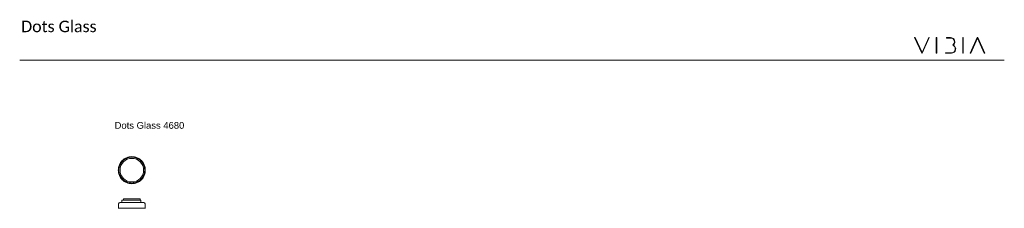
# Model space of a CAD drawing. Header units: millimetres. Extents: x 0 to 7.29, y -1.1 to 0.3.
import ezdxf
from ezdxf.enums import TextEntityAlignment as Align

# ---------------------------------------------------------------- set-up
doc = ezdxf.new("R2010")
doc.units = ezdxf.units.MM
doc.linetypes.add('DASHED', pattern=[0.75, 0.5, -0.25])
doc.layers.add('VIBIA LUMINAIRES', color=1, linetype='Continuous', lineweight=9)
doc.layers.add('VIBIA TEXT', color=251, linetype='Continuous', lineweight=13)
doc.styles.add('Gordita Light', font='txt')
doc.styles.get("Standard").update_dxf_attribs({"font": 'arial.ttf'})

# ---------------------------------------------------------------- blocks, each defined once
blk = doc.blocks.new('VIBIA_logo')
for points in [[(-0.0551, 0.1165), (-0.0504, 0.1165), (0, 0.0047), (0.0504, 0.1165), (0.0535, 0.1165), (0, 0), (-0.0016, 0), (-0.0551, 0.1165)], [(0.1087, 0), (0.1055, 0), (0.1055, 0.115), (0.1087, 0.115), (0.1087, 0)], [(0.3055, 0), (0.3024, 0), (0.3024, 0.115), (0.3055, 0.115), (0.3055, 0)], [(0.4646, 0), (0.4615, 0), (0.4111, 0.1118), (0.3607, 0), (0.3575, 0), (0.4095, 0.1165), (0.4126, 0.1165), (0.4646, 0)]]:
    blk.add_lwpolyline(points)
for points in [[(0.2279, 0.0598), (0.2276, 0.0583, -0.827082), (0.2201, 0.0031), (0.1744, 0.0031), (0.1744, 0), (0.2185, 0, 0.811394), (0.2311, 0.0598, 0.727217), (0.2122, 0.115), (0.1807, 0.115)], [(0.1807, 0.115), (0.1807, 0.1118), (0.2138, 0.1118, -0.702156), (0.2279, 0.0598, -1.75)]]:
    blk.add_lwpolyline(points, format="xyb")
blk = doc.blocks.new('dotsglass_txt')
at = {"layer": 'VIBIA TEXT'}
blk.add_lwpolyline([(0, 0), (7.2944, 0)], dxfattribs=at)
blk.add_blockref('VIBIA_logo', (6.6847, 0.0525), dxfattribs=at)
at = {"layer": 'VIBIA TEXT', "insert": (0.0109, 0.2928), "char_height": 0.085, "attachment_point": 1, "style": 'Gordita Light'}
blk.add_mtext_dynamic_manual_height_columns('\\pxsm0.9;{\\fCalibri|b0|i0|c0|p34;Dots Glass}', width=3.194096, gutter_width=12.5, heights=[0], dxfattribs=at)
blk = doc.blocks.new('4680')
at = {"linetype": 'Continuous'}
for p, q in [((0.0617, 0), (-0.0617, 0)), ((-0.0999, -0.0685), (-0.1001, -0.07)), ((0.1001, -0.07), (-0.1001, -0.07)), ((-0.0978, -0.0364), (-0.0999, -0.0685)), ((-0.0219, -0.0273), (-0.0878, -0.0273)), ((0.0671, -0.0097), (-0.0728, -0.0097)), ((0.0878, -0.0273), (-0.0219, -0.0273)), ((0.0999, -0.0685), (0.0978, -0.0364)), ((0.1001, -0.07), (0.0999, -0.0685))]:
    blk.add_line(p, q, dxfattribs=at)
for points in [[(-0.0617, 0), (-0.0617, -0.0097)], [(0.0617, 0), (0.0617, -0.0097)], [(-0.0728, -0.0097), (-0.0728, -0.0273)], [(0.0671, -0.0097), (0.0671, -0.0273)]]:
    blk.add_lwpolyline(points)
for centre, start, end in [((-0.0878, -0.0373), 90, 175.10091), ((0.0878, -0.0373), 4.89909, 90)]:
    blk.add_arc(centre, 0.01, start, end, dxfattribs=at)
blk = doc.blocks.new('4680_alz')
at = {"linetype": 'DASHED', "ltscale": 3}
for radius in [0.1, 0.0955]:
    blk.add_circle((0, 0), radius, dxfattribs=at)
blk.add_circle((0, 0), 0.0874)

msp = doc.modelspace()

# ---------------------------------------------------------------- block references
msp.add_blockref('dotsglass_txt', (0, 0))
at = {"layer": 'VIBIA LUMINAIRES'}
for name, p in [('4680_alz', (0.8307, -0.8138)), ('4680', (0.8307, -1.0261))]:
    msp.add_blockref(name, p, dxfattribs=at)

# ---------------------------------------------------------------- texts
msp.add_text('Dots Glass 4680', height=0.05).set_placement((0.7032, -0.4824), align=Align.MIDDLE_LEFT)

doc.saveas('drawing.dxf')
